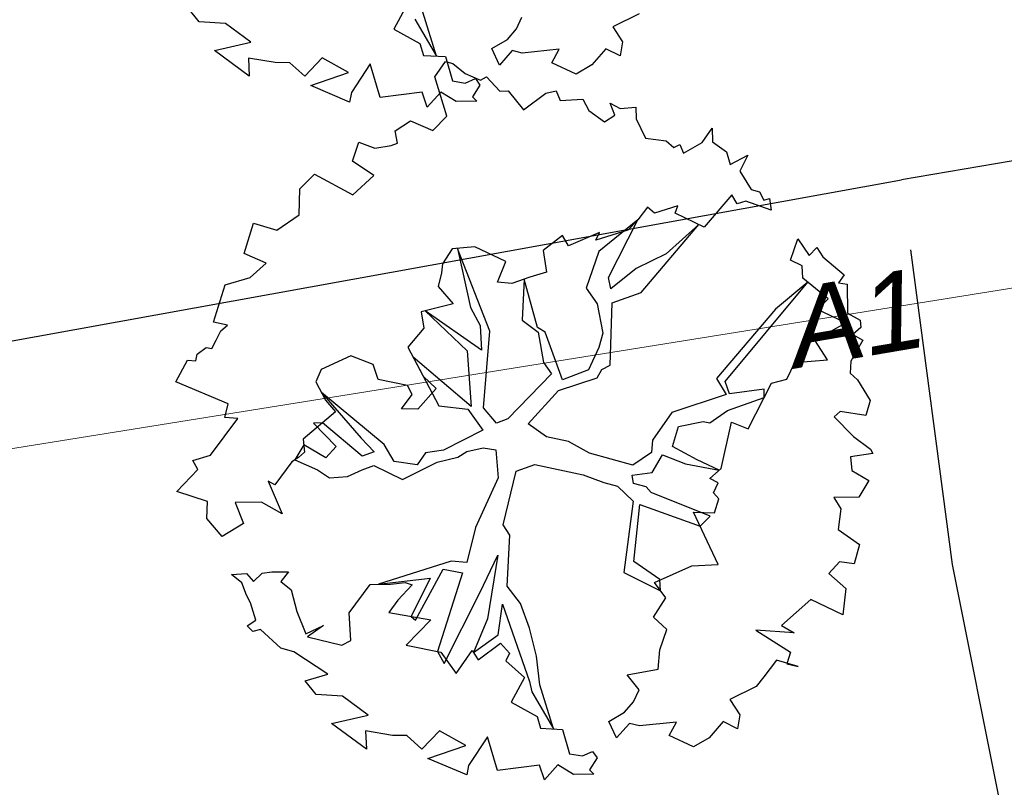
# Model space of a CAD drawing. Header units: metres. Extents: x 2643011 to 2643179, y 1217594 to 1217713.
# Tile 18 of 60: x 2643061.3 to 2643066.76, y 1217648.88 to 1217653.14. Entities that reach past the tile are written whole.
import ezdxf

# ---------------------------------------------------------------- set-up
doc = ezdxf.new("R2010")
doc.units = ezdxf.units.M
doc.linetypes.add('AUSGEZOGEN', pattern=[0])
for name, color, linetype in [('XR$1$_65388', 7, 'Continuous'), ('XR$1$_65389', 7, 'Continuous'), ('XR$1$_65397', 7, 'Continuous'), ('XR$1$_65398', 7, 'Continuous')]:
    doc.layers.add(name, color=color, linetype=linetype)
doc.styles.add('ARIAL', font='arial.ttf')

msp = doc.modelspace()

# ---------------------------------------------------------------- linework, layer by layer
at = {"layer": 'XR$1$_65388', "color": 6, "linetype": 'AUSGEZOGEN', "lineweight": 20, "transparency": 33554687}
msp.add_line((2643067.1924, 1217651.7098), (2643055.6932, 1217649.8642), dxfattribs=at)
at = {"layer": 'XR$1$_65397', "color": 12, "linetype": 'AUSGEZOGEN', "lineweight": 25, "transparency": 33554687}
for p, q in [((2643073.4627, 1217653.4855), (2643066.1883, 1217652.2477)), ((2643055.6103, 1217650.3352), (2643066.1883, 1217652.2477)), ((2643066.4723, 1217650.1145), (2643066.24, 1217651.8591)), ((2643068.0786, 1217642.0718), (2643066.4723, 1217650.1145))]:
    msp.add_line(p, q, dxfattribs=at)
at = {"layer": 'XR$1$_65398', "color": 250, "linetype": 'AUSGEZOGEN', "lineweight": -3, "transparency": 33554687}
for p, q in [((2643062.291, 1217653.1258), (2643062.2295, 1217653.2015)), ((2643063.4456, 1217653.2204), (2643063.3722, 1217653.0844)), ((2643063.6077, 1217652.935), (2643063.5321, 1217653.1795)), ((2643064.7323, 1217653.17), (2643064.5866, 1217653.0978)), ((2643062.4367, 1217653.1161), (2643062.291, 1217653.1258)), ((2643062.5782, 1217653.0116), (2643062.4367, 1217653.1161)), ((2643063.4877, 1217653.1406), (2643063.6077, 1217652.935)), ((2643064.0522, 1217653.0862), (2643064.0826, 1217653.1517)), ((2643063.3722, 1217653.0844), (2643063.5163, 1217653.0044)), ((2643064.0016, 1217653.0271), (2643064.0522, 1217653.0862)), ((2643064.5866, 1217653.0978), (2643064.6416, 1217653.014)), ((2643062.3758, 1217652.9651), (2643062.5782, 1217653.0116)), ((2643063.9153, 1217652.977), (2643064.0016, 1217653.0271)), ((2643064.6416, 1217653.014), (2643064.6286, 1217652.9361)), ((2643062.5695, 1217652.8232), (2643062.3758, 1217652.9651)), ((2643063.5163, 1217653.0044), (2643063.5354, 1217652.9388)), ((2643063.9576, 1217652.885), (2643063.9153, 1217652.977)), ((2643064.0292, 1217652.966), (2643063.9576, 1217652.885)), ((2643064.0844, 1217652.9519), (2643064.0292, 1217652.966)), ((2643064.2893, 1217652.9734), (2643064.0844, 1217652.9519)), ((2643064.2488, 1217652.898), (2643064.2893, 1217652.9734)), ((2643064.5489, 1217652.976), (2643064.4714, 1217652.8857)), ((2643064.6286, 1217652.9361), (2643064.5489, 1217652.976)), ((2643062.7133, 1217652.8991), (2643062.5642, 1217652.924)), ((2643062.5642, 1217652.924), (2643062.5695, 1217652.8232)), ((2643062.7939, 1217652.8984), (2643062.7133, 1217652.8991)), ((2643062.8768, 1217652.8232), (2643062.7939, 1217652.8984)), ((2643062.9748, 1217652.9243), (2643062.8768, 1217652.8232)), ((2643063.1208, 1217652.8437), (2643062.9748, 1217652.9243)), ((2643063.5354, 1217652.9388), (2643063.6578, 1217652.9323)), ((2643063.5988, 1217652.8195), (2643063.6575, 1217652.9045)), ((2643063.6575, 1217652.9045), (2643063.6998, 1217652.8944)), ((2643063.6578, 1217652.9323), (2643063.6967, 1217652.7969)), ((2643064.3839, 1217652.8349), (2643064.2488, 1217652.898)), ((2643062.9103, 1217652.7713), (2643063.1208, 1217652.8437)), ((2643063.2407, 1217652.8915), (2643063.136, 1217652.7328)), ((2643063.2961, 1217652.7045), (2643063.2407, 1217652.8915)), ((2643063.6998, 1217652.8944), (2643063.7676, 1217652.839)), ((2643064.4714, 1217652.8857), (2643064.3839, 1217652.8349)), ((2643063.6658, 1217652.6016), (2643063.5988, 1217652.8195)), ((2643063.6967, 1217652.7969), (2643063.7679, 1217652.785)), ((2643063.7676, 1217652.839), (2643063.8521, 1217652.8017)), ((2643063.7679, 1217652.785), (2643063.8242, 1217652.81)), ((2643063.8242, 1217652.81), (2643063.8494, 1217652.7739)), ((2643063.8521, 1217652.8017), (2643063.886, 1217652.8196)), ((2643063.886, 1217652.8196), (2643063.9604, 1217652.7399)), ((2643063.1255, 1217652.6794), (2643062.9103, 1217652.7713)), ((2643063.136, 1217652.7328), (2643063.1255, 1217652.6794)), ((2643063.5288, 1217652.7346), (2643063.2961, 1217652.7045)), ((2643063.5569, 1217652.6521), (2643063.5288, 1217652.7346)), ((2643063.6321, 1217652.735), (2643063.5569, 1217652.6521)), ((2643063.7181, 1217652.6831), (2643063.6321, 1217652.735)), ((2643063.8494, 1217652.7739), (2643063.808, 1217652.7088)), ((2643063.9604, 1217652.7399), (2643064.0068, 1217652.7427)), ((2643064.0068, 1217652.7427), (2643064.091, 1217652.6358)), ((2643064.2148, 1217652.7289), (2643064.2726, 1217652.7424)), ((2643064.2726, 1217652.7424), (2643064.2945, 1217652.6891)), ((2643063.8318, 1217652.6843), (2643063.7181, 1217652.6831)), ((2643063.808, 1217652.7088), (2643063.8318, 1217652.6843)), ((2643064.091, 1217652.6358), (2643064.2148, 1217652.7289)), ((2643064.2945, 1217652.6891), (2643064.4202, 1217652.6967)), ((2643064.4202, 1217652.6967), (2643064.454, 1217652.6326)), ((2643064.454, 1217652.6326), (2643064.5409, 1217652.5704)), ((2643064.5975, 1217652.6064), (2643064.5728, 1217652.6737)), ((2643064.5728, 1217652.6737), (2643064.6273, 1217652.6437)), ((2643064.6273, 1217652.6437), (2643064.7145, 1217652.6511)), ((2643064.7145, 1217652.6511), (2643064.7159, 1217652.587)), ((2643063.3786, 1217652.5196), (2643063.4635, 1217652.5752)), ((2643063.4635, 1217652.5752), (2643063.5887, 1217652.5223)), ((2643063.5887, 1217652.5223), (2643063.6658, 1217652.6016)), ((2643064.5409, 1217652.5704), (2643064.5975, 1217652.6064)), ((2643064.7159, 1217652.587), (2643064.7677, 1217652.4799)), ((2643063.3929, 1217652.4515), (2643063.3786, 1217652.5196)), ((2643065.0828, 1217652.4562), (2643065.1386, 1217652.535)), ((2643065.1386, 1217652.535), (2643065.1396, 1217652.4599)), ((2643064.7677, 1217652.4799), (2643064.8835, 1217652.4653)), ((2643064.8835, 1217652.4653), (2643064.9252, 1217652.4271)), ((2643065.1396, 1217652.4599), (2643065.2184, 1217652.4041)), ((2643063.1427, 1217652.352), (2643063.1783, 1217652.4572)), ((2643063.1783, 1217652.4572), (2643063.267, 1217652.4237)), ((2643063.267, 1217652.4237), (2643063.3565, 1217652.4385)), ((2643063.3565, 1217652.4385), (2643063.3929, 1217652.4515)), ((2643064.9252, 1217652.4271), (2643064.9591, 1217652.445)), ((2643064.9591, 1217652.445), (2643064.9784, 1217652.3965)), ((2643064.9784, 1217652.3965), (2643065.0828, 1217652.4562)), ((2643063.2599, 1217652.2732), (2643063.1427, 1217652.352)), ((2643065.2184, 1217652.4041), (2643065.2389, 1217652.3331)), ((2643065.2389, 1217652.3331), (2643065.3367, 1217652.3847)), ((2643065.3367, 1217652.3847), (2643065.291, 1217652.2957)), ((2643065.291, 1217652.2957), (2643065.3549, 1217652.1951)), ((2643062.8503, 1217652.1978), (2643062.9322, 1217652.2796)), ((2643062.9322, 1217652.2796), (2643063.1443, 1217652.1644)), ((2643063.1443, 1217652.1644), (2643063.2599, 1217652.2732)), ((2643062.8454, 1217652.0547), (2643062.8503, 1217652.1978)), ((2643065.3549, 1217652.1951), (2643065.401, 1217652.1808)), ((2643065.2474, 1217652.1646), (2643065.093, 1217651.9859)), ((2643065.2778, 1217652.1158), (2643065.2474, 1217652.1646)), ((2643065.401, 1217652.1808), (2643065.4252, 1217652.1349)), ((2643065.4252, 1217652.1349), (2643065.4568, 1217652.1453)), ((2643065.4568, 1217652.1453), (2643065.4649, 1217652.0801)), ((2643064.7796, 1217652.0971), (2643064.7261, 1217652.0257)), ((2643064.8188, 1217652.0637), (2643064.7796, 1217652.0971)), ((2643064.9487, 1217652.1044), (2643064.8188, 1217652.0637)), ((2643064.9331, 1217652.0637), (2643064.9487, 1217652.1044)), ((2643065.3245, 1217652.1296), (2643065.2778, 1217652.1158)), ((2643065.4649, 1217652.0801), (2643065.3245, 1217652.1296)), ((2643062.7227, 1217651.9684), (2643062.8454, 1217652.0547)), ((2643064.7261, 1217652.0257), (2643064.5093, 1217651.8511)), ((2643064.5638, 1217651.7069), (2643064.7261, 1217652.0257)), ((2643064.7261, 1217652.0257), (2643064.67, 1217651.9682)), ((2643065.093, 1217651.9859), (2643064.9331, 1217652.0637)), ((2643062.5415, 1217651.8404), (2643062.5935, 1217652.0083)), ((2643062.5935, 1217652.0083), (2643062.7227, 1217651.9684)), ((2643064.67, 1217651.9682), (2643064.4933, 1217651.9137)), ((2643064.7434, 1217651.624), (2643065.0639, 1217652.0001)), ((2643065.0639, 1217652.0001), (2643064.8836, 1217651.8384)), ((2643064.307, 1217651.939), (2643064.1995, 1217651.8561)), ((2643064.3419, 1217651.8817), (2643064.307, 1217651.939)), ((2643064.5138, 1217651.9569), (2643064.3419, 1217651.8817)), ((2643064.4933, 1217651.9137), (2643064.5138, 1217651.9569)), ((2643065.573, 1217651.802), (2643065.6138, 1217651.9208)), ((2643065.6138, 1217651.9208), (2643065.6775, 1217651.8293)), ((2643063.6958, 1217651.8653), (2643063.642, 1217651.7829)), ((2643063.8208, 1217651.8772), (2643063.6958, 1217651.8653)), ((2643063.9042, 1217651.4085), (2643063.7251, 1217651.8681)), ((2643063.7251, 1217651.8681), (2643063.7975, 1217651.5406)), ((2643063.9936, 1217651.7954), (2643063.8208, 1217651.8772)), ((2643065.6775, 1217651.8293), (2643065.7193, 1217651.873)), ((2643065.7193, 1217651.873), (2643065.7528, 1217651.8212)), ((2643062.6631, 1217651.7856), (2643062.5415, 1217651.8404)), ((2643064.1995, 1217651.8561), (2643064.2191, 1217651.7367)), ((2643064.5093, 1217651.8511), (2643064.4392, 1217651.6474)), ((2643064.8836, 1217651.8384), (2643064.7173, 1217651.7554)), ((2643065.7528, 1217651.8212), (2643065.8704, 1217651.721)), ((2643062.5749, 1217651.7067), (2643062.6631, 1217651.7856)), ((2643063.642, 1217651.7829), (2643063.6363, 1217651.7321)), ((2643063.9466, 1217651.6795), (2643063.9936, 1217651.7954)), ((2643064.7173, 1217651.7554), (2643064.5755, 1217651.6436)), ((2643065.6384, 1217651.7716), (2643065.573, 1217651.802)), ((2643065.6423, 1217651.7027), (2643065.6384, 1217651.7716)), ((2643062.4347, 1217651.6652), (2643062.5749, 1217651.7067)), ((2643063.6363, 1217651.7321), (2643063.6172, 1217651.6571)), ((2643064.1256, 1217651.709), (2643064.0262, 1217651.6721)), ((2643064.095, 1217651.6976), (2643064.0831, 1217651.4704)), ((2643064.1696, 1217651.4295), (2643064.095, 1217651.6976)), ((2643064.2191, 1217651.7367), (2643064.1256, 1217651.709)), ((2643064.5755, 1217651.6436), (2643064.5638, 1217651.7069)), ((2643065.7829, 1217651.5884), (2643065.6423, 1217651.7027)), ((2643065.8704, 1217651.721), (2643065.8396, 1217651.677)), ((2643062.3707, 1217651.4585), (2643062.4347, 1217651.6652)), ((2643063.6172, 1217651.6571), (2643063.7005, 1217651.5605)), ((2643064.0262, 1217651.6721), (2643063.9466, 1217651.6795)), ((2643064.4392, 1217651.6474), (2643064.5003, 1217651.5607)), ((2643065.2099, 1217651.1288), (2643065.6696, 1217651.6805)), ((2643065.6696, 1217651.6805), (2643065.489, 1217651.5307)), ((2643065.8396, 1217651.677), (2643065.8868, 1217651.6695)), ((2643065.8868, 1217651.6695), (2643065.8897, 1217651.5088)), ((2643064.5839, 1217651.5662), (2643064.7434, 1217651.624)), ((2643065.723, 1217651.5291), (2643065.7829, 1217651.5884)), ((2643063.7005, 1217651.5605), (2643063.5237, 1217651.5152)), ((2643063.7975, 1217651.5406), (2643063.851, 1217651.4391)), ((2643064.5003, 1217651.5607), (2643064.532, 1217651.3982)), ((2643064.5718, 1217651.2201), (2643064.5839, 1217651.5662)), ((2643065.489, 1217651.5307), (2643065.1618, 1217651.1467)), ((2643063.5237, 1217651.5152), (2643063.5385, 1217651.4257)), ((2643063.8582, 1217651.3024), (2643063.5447, 1217651.5206)), ((2643063.5447, 1217651.5206), (2643063.7783, 1217651.2989)), ((2643065.8675, 1217651.4601), (2643065.723, 1217651.5291)), ((2643065.8897, 1217651.5088), (2643065.9596, 1217651.47)), ((2643062.4493, 1217651.4413), (2643062.3707, 1217651.4585)), ((2643062.4115, 1217651.4105), (2643062.4493, 1217651.4413)), ((2643063.5385, 1217651.4257), (2643063.4491, 1217651.3199)), ((2643063.851, 1217651.4391), (2643063.8582, 1217651.3024)), ((2643064.0831, 1217651.4704), (2643064.1726, 1217651.4033)), ((2643064.2117, 1217651.4023), (2643064.1696, 1217651.4295)), ((2643065.709, 1217651.3595), (2643065.8756, 1217651.4535)), ((2643065.8756, 1217651.4535), (2643065.8675, 1217651.4601)), ((2643065.9641, 1217651.4292), (2643065.9197, 1217651.3903)), ((2643065.9596, 1217651.47), (2643065.9641, 1217651.4292)), ((2643062.3851, 1217651.358), (2643062.4115, 1217651.4105)), ((2643063.8688, 1217650.9837), (2643063.9042, 1217651.4085)), ((2643064.1726, 1217651.4033), (2643064.2025, 1217651.2353)), ((2643064.3072, 1217651.1392), (2643064.2117, 1217651.4023)), ((2643064.532, 1217651.3982), (2643064.5099, 1217651.3171)), ((2643065.9197, 1217651.3903), (2643065.9748, 1217651.3591)), ((2643062.2805, 1217651.2812), (2643062.3304, 1217651.3183)), ((2643062.3304, 1217651.3183), (2643062.361, 1217651.3129)), ((2643062.361, 1217651.3129), (2643062.3851, 1217651.358)), ((2643063.4491, 1217651.3199), (2643063.5338, 1217651.1592)), ((2643064.5099, 1217651.3171), (2643064.4514, 1217651.1937)), ((2643065.778, 1217651.2492), (2643065.709, 1217651.3595)), ((2643065.9748, 1217651.3591), (2643065.9071, 1217651.2416)), ((2643062.2721, 1217651.2444), (2643062.2805, 1217651.2812)), ((2643063.133, 1217651.2721), (2643062.9679, 1217651.1958)), ((2643063.2563, 1217651.2228), (2643063.133, 1217651.2721)), ((2643063.8002, 1217650.9908), (2643063.4784, 1217651.2643)), ((2643063.4784, 1217651.2643), (2643063.6211, 1217650.9936)), ((2643063.7783, 1217651.2989), (2643063.8002, 1217650.9908)), ((2643062.161, 1217651.1271), (2643062.2268, 1217651.2483)), ((2643062.2268, 1217651.2483), (2643062.2721, 1217651.2444)), ((2643063.2843, 1217651.1403), (2643063.2563, 1217651.2228)), ((2643064.2025, 1217651.2353), (2643064.2466, 1217651.1721)), ((2643064.5259, 1217651.1959), (2643064.5718, 1217651.2201)), ((2643065.5536, 1217651.1417), (2643065.5968, 1217651.2355)), ((2643065.5968, 1217651.2355), (2643065.778, 1217651.2492)), ((2643065.9071, 1217651.2416), (2643065.9036, 1217651.1749)), ((2643062.9679, 1217651.1958), (2643062.9394, 1217651.1268)), ((2643063.5338, 1217651.1592), (2643063.6074, 1217651.0899)), ((2643064.2466, 1217651.1721), (2643064.0052, 1217650.9213)), ((2643064.2847, 1217651.0795), (2643064.5006, 1217651.1501)), ((2643064.4514, 1217651.1937), (2643064.3072, 1217651.1392)), ((2643064.5006, 1217651.1501), (2643064.5259, 1217651.1959)), ((2643065.9036, 1217651.1749), (2643065.9447, 1217651.1379)), ((2643062.4526, 1217651.0045), (2643062.161, 1217651.1271)), ((2643062.9394, 1217651.1268), (2643062.9929, 1217651.0253)), ((2643063.447, 1217651.1072), (2643063.2843, 1217651.1403)), ((2643063.4737, 1217651.0565), (2643063.447, 1217651.1072)), ((2643065.1618, 1217651.1467), (2643065.2157, 1217651.0562)), ((2643065.2346, 1217651.0615), (2643065.2099, 1217651.1288)), ((2643065.3378, 1217650.8657), (2643065.4679, 1217651.1197)), ((2643065.4679, 1217651.1197), (2643065.5536, 1217651.1417)), ((2643065.9447, 1217651.1379), (2643066.0156, 1217651.024)), ((2643063.3172, 1217650.7793), (2643062.9706, 1217651.0676)), ((2643062.9706, 1217651.0676), (2643063.1899, 1217650.8157)), ((2643063.4137, 1217650.9769), (2643063.4737, 1217651.0565)), ((2643063.6074, 1217651.0899), (2643063.5054, 1217650.9759)), ((2643064.117, 1217650.8938), (2643064.2847, 1217651.0795)), ((2643065.2157, 1217651.0562), (2643064.9154, 1217650.958)), ((2643065.2237, 1217650.9678), (2643065.4275, 1217651.0407)), ((2643065.4271, 1217651.0858), (2643065.2346, 1217651.0615)), ((2643065.4275, 1217651.0407), (2643065.4271, 1217651.0858)), ((2643062.4335, 1217650.9295), (2643062.4526, 1217651.0045)), ((2643062.9929, 1217651.0253), (2643063.0481, 1217650.9617)), ((2643063.6211, 1217650.9936), (2643063.7816, 1217650.9763)), ((2643066.0156, 1217651.024), (2643065.9906, 1217650.9397)), ((2643062.5057, 1217650.9243), (2643062.4335, 1217650.9295)), ((2643063.0481, 1217650.9617), (2643062.8693, 1217650.8088)), ((2643063.5054, 1217650.9759), (2643063.4137, 1217650.9769)), ((2643063.7816, 1217650.9763), (2643063.8654, 1217650.8584)), ((2643063.9415, 1217650.8985), (2643063.8688, 1217650.9837)), ((2643064.9154, 1217650.958), (2643064.8081, 1217650.8042)), ((2643065.125, 1217650.9002), (2643065.2237, 1217650.9678)), ((2643065.8489, 1217650.9623), (2643065.8147, 1217650.9335)), ((2643065.8147, 1217650.9335), (2643065.9222, 1217650.8234)), ((2643065.9906, 1217650.9397), (2643065.8489, 1217650.9623)), ((2643062.3537, 1217650.7206), (2643062.5057, 1217650.9243)), ((2643062.9764, 1217650.9004), (2643062.926, 1217650.8974)), ((2643062.926, 1217650.8974), (2643063.0522, 1217650.7693)), ((2643063.1951, 1217650.715), (2643062.9764, 1217650.9004)), ((2643064.0052, 1217650.9213), (2643063.9415, 1217650.8985)), ((2643064.2193, 1217650.8226), (2643064.117, 1217650.8938)), ((2643064.9176, 1217650.7693), (2643064.9519, 1217650.88)), ((2643064.9519, 1217650.88), (2643065.0888, 1217650.9074)), ((2643065.0888, 1217650.9074), (2643065.125, 1217650.9002)), ((2643065.1879, 1217650.6462), (2643065.2465, 1217650.9041)), ((2643065.2465, 1217650.9041), (2643065.3378, 1217650.8657)), ((2643063.8654, 1217650.8584), (2643063.6472, 1217650.748)), ((2643064.3415, 1217650.796), (2643064.2193, 1217650.8226)), ((2643065.9222, 1217650.8234), (2643066.0172, 1217650.7545)), ((2643062.8717, 1217650.7787), (2643062.8225, 1217650.6943)), ((2643062.8693, 1217650.8088), (2643062.8751, 1217650.7362)), ((2643062.9943, 1217650.7064), (2643062.8717, 1217650.7787)), ((2643063.0522, 1217650.7693), (2643062.9943, 1217650.7064)), ((2643063.1899, 1217650.8157), (2643063.2624, 1217650.7397)), ((2643063.373, 1217650.6852), (2643063.3172, 1217650.7793)), ((2643064.4571, 1217650.7319), (2643064.3415, 1217650.796)), ((2643064.8081, 1217650.8042), (2643064.8017, 1217650.7344)), ((2643065.0543, 1217650.6946), (2643064.9176, 1217650.7693)), ((2643062.2565, 1217650.6911), (2643062.3537, 1217650.7206)), ((2643062.8751, 1217650.7362), (2643062.8421, 1217650.708)), ((2643063.2624, 1217650.7397), (2643063.1951, 1217650.715)), ((2643063.5467, 1217650.7336), (2643063.5017, 1217650.6666)), ((2643063.6472, 1217650.748), (2643063.5467, 1217650.7336)), ((2643063.7274, 1217650.71), (2643063.7763, 1217650.7404)), ((2643063.7763, 1217650.7404), (2643063.8669, 1217650.7619)), ((2643063.8669, 1217650.7619), (2643063.938, 1217650.75)), ((2643063.938, 1217650.75), (2643063.9505, 1217650.5944)), ((2643064.6981, 1217650.6643), (2643064.4571, 1217650.7319)), ((2643064.8017, 1217650.7344), (2643064.6981, 1217650.6643)), ((2643064.8059, 1217650.6239), (2643064.8618, 1217650.7229)), ((2643064.8618, 1217650.7229), (2643064.9906, 1217650.6719)), ((2643066.0306, 1217650.7292), (2643065.9057, 1217650.7112)), ((2643065.9057, 1217650.7112), (2643065.9134, 1217650.635)), ((2643066.0172, 1217650.7545), (2643066.0306, 1217650.7292)), ((2643062.2833, 1217650.6403), (2643062.2565, 1217650.6911)), ((2643062.806, 1217650.6828), (2643062.7104, 1217650.5567)), ((2643062.8421, 1217650.708), (2643062.806, 1217650.6828)), ((2643062.8225, 1217650.6943), (2643062.9481, 1217650.6388)), ((2643063.1962, 1217650.6399), (2643063.2598, 1217650.6626)), ((2643063.2598, 1217650.6626), (2643063.4198, 1217650.5848)), ((2643063.5017, 1217650.6666), (2643063.373, 1217650.6852)), ((2643063.4198, 1217650.5848), (2643063.6126, 1217650.6818)), ((2643063.6126, 1217650.6818), (2643063.7274, 1217650.71)), ((2643064.0499, 1217650.6314), (2643064.1536, 1217650.6691)), ((2643064.1536, 1217650.6691), (2643064.4231, 1217650.612)), ((2643064.9906, 1217650.6719), (2643065.1772, 1217650.6369)), ((2643065.1772, 1217650.6369), (2643065.0543, 1217650.6946)), ((2643062.168, 1217650.5193), (2643062.2833, 1217650.6403)), ((2643062.9481, 1217650.6388), (2643063.0151, 1217650.5938)), ((2643063.0151, 1217650.5938), (2643063.1139, 1217650.6026)), ((2643063.1139, 1217650.6026), (2643063.1962, 1217650.6399)), ((2643063.9793, 1217650.3348), (2643064.0499, 1217650.6314)), ((2643064.4231, 1217650.612), (2643064.537, 1217650.5686)), ((2643064.695, 1217650.6087), (2643064.8059, 1217650.6239)), ((2643064.7021, 1217650.563), (2643064.695, 1217650.6087)), ((2643065.1256, 1217650.5917), (2643065.1879, 1217650.6462)), ((2643065.9134, 1217650.635), (2643066.0069, 1217650.5808)), ((2643062.7104, 1217650.5567), (2643062.6739, 1217650.576)), ((2643062.6739, 1217650.576), (2643062.7523, 1217650.395)), ((2643063.9505, 1217650.5944), (2643063.8257, 1217650.3186)), ((2643064.537, 1217650.5686), (2643064.6126, 1217650.5482)), ((2643064.6126, 1217650.5482), (2643064.7, 1217650.4646)), ((2643064.7716, 1217650.5456), (2643064.7021, 1217650.563)), ((2643065.1707, 1217650.5676), (2643065.1256, 1217650.5917)), ((2643065.1462, 1217650.5115), (2643065.1707, 1217650.5676)), ((2643066.0069, 1217650.5808), (2643065.9527, 1217650.4874)), ((2643062.3378, 1217650.4637), (2643062.168, 1217650.5193)), ((2643064.7998, 1217650.5126), (2643064.7716, 1217650.5456)), ((2643065.1276, 1217650.3828), (2643064.7998, 1217650.5126)), ((2643065.1751, 1217650.4773), (2643065.1462, 1217650.5115)), ((2643062.3338, 1217650.3689), (2643062.3378, 1217650.4637)), ((2643062.6379, 1217650.4598), (2643062.4919, 1217650.4585)), ((2643062.4919, 1217650.4585), (2643062.5378, 1217650.3421)), ((2643062.7523, 1217650.395), (2643062.6379, 1217650.4598)), ((2643064.7, 1217650.4646), (2643064.6486, 1217650.07)), ((2643064.7029, 1217650.131), (2643064.737, 1217650.4471)), ((2643064.737, 1217650.4471), (2643065.0713, 1217650.3266)), ((2643065.1511, 1217650.3998), (2643065.1751, 1217650.4773)), ((2643065.9527, 1217650.4874), (2643065.8134, 1217650.485)), ((2643065.8134, 1217650.485), (2643065.852, 1217650.4235)), ((2643065.1719, 1217650.1143), (2643065.0349, 1217650.4034)), ((2643065.0349, 1217650.4034), (2643065.1511, 1217650.3998)), ((2643065.852, 1217650.4235), (2643065.8374, 1217650.3077)), ((2643062.419, 1217650.2687), (2643062.3338, 1217650.3689)), ((2643062.5378, 1217650.3421), (2643062.419, 1217650.2687)), ((2643064.0148, 1217650.2763), (2643063.9793, 1217650.3348)), ((2643065.0713, 1217650.3266), (2643065.1276, 1217650.3828)), ((2643063.8257, 1217650.3186), (2643063.7767, 1217650.1245)), ((2643064.0014, 1217649.9943), (2643064.0148, 1217650.2763)), ((2643065.8374, 1217650.3077), (2643065.9565, 1217650.2253)), ((2643065.9565, 1217650.2253), (2643065.9271, 1217650.1171)), ((2643063.8482, 1217649.9568), (2643063.9494, 1217650.1661)), ((2643063.9494, 1217650.1661), (2643063.8923, 1217649.8117)), ((2643063.6904, 1217650.133), (2643063.2867, 1217650.004)), ((2643063.7767, 1217650.1245), (2643063.6904, 1217650.133)), ((2643064.8487, 1217650.0303), (2643064.7029, 1217650.131)), ((2643065.0248, 1217650.1062), (2643065.1719, 1217650.1143)), ((2643065.8456, 1217650.1282), (2643065.7864, 1217650.0646)), ((2643065.9271, 1217650.1171), (2643065.8456, 1217650.1282)), ((2643062.4712, 1217650.0584), (2643062.5548, 1217650.0639)), ((2643062.5278, 1217650.0126), (2643062.4712, 1217650.0584)), ((2643062.5548, 1217650.0639), (2643062.5936, 1217650.0195)), ((2643062.5936, 1217650.0195), (2643062.6403, 1217650.0657)), ((2643062.6403, 1217650.0657), (2643062.6951, 1217650.073)), ((2643062.6951, 1217650.073), (2643062.7874, 1217650.0738)), ((2643062.7874, 1217650.0738), (2643062.7452, 1217650.0191)), ((2643063.491, 1217649.8055), (2643063.645, 1217650.0874)), ((2643063.7523, 1217650.0683), (2643063.6131, 1217649.631)), ((2643063.645, 1217650.0874), (2643063.7523, 1217650.0683)), ((2643064.6486, 1217650.07), (2643064.8518, 1217649.9684)), ((2643064.8185, 1217650.0144), (2643065.0248, 1217650.1062)), ((2643065.7864, 1217650.0646), (2643065.8805, 1217649.9799)), ((2643062.5531, 1217649.9441), (2643062.5278, 1217650.0126)), ((2643062.7452, 1217650.0191), (2643062.8018, 1217649.9733)), ((2643063.1241, 1217649.8452), (2643063.2398, 1217650.0035)), ((2643063.2398, 1217650.0035), (2643063.3535, 1217650.0047)), ((2643063.2867, 1217650.004), (2643063.5733, 1217650.0388)), ((2643063.3535, 1217650.0047), (2643063.4351, 1217650.0138)), ((2643063.4739, 1217650.0018), (2643063.3939, 1217649.9164)), ((2643063.4351, 1217650.0138), (2643063.4739, 1217650.0018)), ((2643063.5733, 1217650.0388), (2643063.4672, 1217649.8259)), ((2643064.8808, 1217649.9284), (2643064.8185, 1217650.0144)), ((2643064.8518, 1217649.9684), (2643064.8487, 1217650.0303)), ((2643062.8018, 1217649.9733), (2643062.8325, 1217649.8536)), ((2643063.6501, 1217649.5651), (2643063.8482, 1217649.9568)), ((2643064.0743, 1217649.8969), (2643064.0014, 1217649.9943)), ((2643065.8805, 1217649.9799), (2643065.8641, 1217649.8353)), ((2643062.5754, 1217649.9018), (2643062.5531, 1217649.9441)), ((2643062.605, 1217649.8047), (2643062.5754, 1217649.9018)), ((2643063.3939, 1217649.9164), (2643063.344, 1217649.8469)), ((2643063.9498, 1217649.7231), (2643063.9742, 1217649.8935)), ((2643063.9742, 1217649.8935), (2643064.1246, 1217649.4648)), ((2643064.1243, 1217649.7611), (2643064.0743, 1217649.8969)), ((2643064.8122, 1217649.8212), (2643064.8808, 1217649.9284)), ((2643065.6851, 1217649.9201), (2643065.5239, 1217649.7748)), ((2643065.8641, 1217649.8353), (2643065.6851, 1217649.9201)), ((2643062.8325, 1217649.8536), (2643062.8828, 1217649.7288)), ((2643063.1335, 1217649.6927), (2643063.1241, 1217649.8452)), ((2643063.344, 1217649.8469), (2643063.5765, 1217649.8073)), ((2643062.5568, 1217649.7731), (2643062.605, 1217649.8047)), ((2643063.5765, 1217649.8073), (2643063.4396, 1217649.6657)), ((2643063.4672, 1217649.8259), (2643063.491, 1217649.8055)), ((2643063.8923, 1217649.8117), (2643063.8143, 1217649.6248)), ((2643064.887, 1217649.7525), (2643064.8122, 1217649.8212)), ((2643062.5886, 1217649.742), (2643062.5568, 1217649.7731)), ((2643062.6318, 1217649.7539), (2643062.5886, 1217649.742)), ((2643062.7452, 1217649.6501), (2643062.6318, 1217649.7539)), ((2643062.8828, 1217649.7288), (2643062.982, 1217649.7749)), ((2643062.982, 1217649.7749), (2643062.8917, 1217649.7119)), ((2643064.1638, 1217649.6043), (2643064.1243, 1217649.7611)), ((2643064.8473, 1217649.6405), (2643064.887, 1217649.7525)), ((2643065.5925, 1217649.7354), (2643065.3802, 1217649.7485)), ((2643065.3802, 1217649.7485), (2643065.5735, 1217649.628)), ((2643065.5239, 1217649.7748), (2643065.5925, 1217649.7354)), ((2643062.8917, 1217649.7119), (2643063.0828, 1217649.6659)), ((2643063.0828, 1217649.6659), (2643063.1335, 1217649.6927)), ((2643063.8143, 1217649.6248), (2643063.9498, 1217649.7231)), ((2643063.8391, 1217649.5845), (2643063.9636, 1217649.6764)), ((2643063.9636, 1217649.6764), (2643064.0137, 1217649.6225)), ((2643062.8165, 1217649.629), (2643062.7452, 1217649.6501)), ((2643063.005, 1217649.506), (2643062.8165, 1217649.629)), ((2643063.4396, 1217649.6657), (2643063.6329, 1217649.6271)), ((2643063.6131, 1217649.631), (2643063.6501, 1217649.5651)), ((2643063.6329, 1217649.6271), (2643063.7167, 1217649.5091)), ((2643063.7167, 1217649.5091), (2643063.8068, 1217649.6369)), ((2643063.8068, 1217649.6369), (2643063.8391, 1217649.5845)), ((2643064.0137, 1217649.6225), (2643063.9932, 1217649.5792)), ((2643064.8392, 1217649.5327), (2643064.8473, 1217649.6405)), ((2643065.5735, 1217649.628), (2643065.5535, 1217649.5634)), ((2643063.9932, 1217649.5792), (2643064.096, 1217649.4868)), ((2643064.1824, 1217649.4458), (2643064.1638, 1217649.6043)), ((2643065.4956, 1217649.5824), (2643065.4249, 1217649.491)), ((2643065.6155, 1217649.5483), (2643065.4956, 1217649.5824)), ((2643065.5535, 1217649.5634), (2643065.6155, 1217649.5483)), ((2643064.667, 1217649.5021), (2643064.8392, 1217649.5327)), ((2643062.8799, 1217649.4678), (2643063.005, 1217649.506)), ((2643062.9414, 1217649.3922), (2643062.8799, 1217649.4678)), ((2643064.096, 1217649.4868), (2643064.0226, 1217649.3507)), ((2643064.1246, 1217649.4648), (2643064.1381, 1217649.407)), ((2643064.733, 1217649.418), (2643064.667, 1217649.5021)), ((2643065.4249, 1217649.491), (2643065.3827, 1217649.4363)), ((2643064.1381, 1217649.407), (2643064.2581, 1217649.2013)), ((2643064.2581, 1217649.2013), (2643064.1824, 1217649.4458)), ((2643064.7026, 1217649.3526), (2643064.733, 1217649.418)), ((2643065.3827, 1217649.4363), (2643065.237, 1217649.3641)), ((2643063.087, 1217649.3825), (2643062.9414, 1217649.3922)), ((2643063.2286, 1217649.278), (2643063.087, 1217649.3825)), ((2643064.0226, 1217649.3507), (2643064.1667, 1217649.2708)), ((2643064.6519, 1217649.2935), (2643064.7026, 1217649.3526)), ((2643065.237, 1217649.3641), (2643065.292, 1217649.2804)), ((2643064.5657, 1217649.2433), (2643064.6519, 1217649.2935)), ((2643063.0262, 1217649.2315), (2643063.2286, 1217649.278)), ((2643064.1667, 1217649.2708), (2643064.1858, 1217649.2052)), ((2643064.608, 1217649.1514), (2643064.5657, 1217649.2433)), ((2643064.9397, 1217649.2398), (2643064.7348, 1217649.2183)), ((2643064.8991, 1217649.1644), (2643064.9397, 1217649.2398)), ((2643065.1993, 1217649.2423), (2643065.1218, 1217649.1521)), ((2643065.279, 1217649.2025), (2643065.1993, 1217649.2423)), ((2643065.292, 1217649.2804), (2643065.279, 1217649.2025)), ((2643063.2199, 1217649.0896), (2643063.0262, 1217649.2315)), ((2643063.3636, 1217649.1654), (2643063.2146, 1217649.1903)), ((2643063.2146, 1217649.1903), (2643063.2199, 1217649.0896)), ((2643063.6252, 1217649.1906), (2643063.5272, 1217649.0895)), ((2643063.7712, 1217649.1101), (2643063.6252, 1217649.1906)), ((2643064.1858, 1217649.2052), (2643064.3082, 1217649.1987)), ((2643064.3082, 1217649.1987), (2643064.3471, 1217649.0632)), ((2643064.6795, 1217649.2323), (2643064.608, 1217649.1514)), ((2643064.7348, 1217649.2183), (2643064.6795, 1217649.2323)), ((2643063.4443, 1217649.1647), (2643063.3636, 1217649.1654)), ((2643063.5272, 1217649.0895), (2643063.4443, 1217649.1647)), ((2643063.8911, 1217649.1579), (2643063.7864, 1217648.9992)), ((2643063.9465, 1217648.9709), (2643063.8911, 1217649.1579)), ((2643065.0343, 1217649.1013), (2643064.8991, 1217649.1644)), ((2643065.1218, 1217649.1521), (2643065.0343, 1217649.1013)), ((2643063.5607, 1217649.0377), (2643063.7712, 1217649.1101)), ((2643064.4183, 1217649.0513), (2643064.4745, 1217649.0764)), ((2643064.4745, 1217649.0764), (2643064.4998, 1217649.0403)), ((2643063.7759, 1217648.9458), (2643063.5607, 1217649.0377)), ((2643064.3471, 1217649.0632), (2643064.4183, 1217649.0513)), ((2643064.4998, 1217649.0403), (2643064.4584, 1217648.9752)), ((2643063.7864, 1217648.9992), (2643063.7759, 1217648.9458)), ((2643064.1792, 1217649.001), (2643063.9465, 1217648.9709)), ((2643064.2073, 1217648.9185), (2643064.1792, 1217649.001)), ((2643064.2825, 1217649.0014), (2643064.2073, 1217648.9185)), ((2643064.3685, 1217648.9494), (2643064.2825, 1217649.0014)), ((2643064.4584, 1217648.9752), (2643064.4822, 1217648.9507)), ((2643064.4822, 1217648.9507), (2643064.3685, 1217648.9494))]:
    msp.add_line(p, q, dxfattribs=at)

# ---------------------------------------------------------------- texts
at = {"layer": 'XR$1$_65389', "color": 6, "linetype": 'AUSGEZOGEN', "lineweight": -3, "transparency": 33554687, "insert": (2643065.6056, 1217651.2021), "char_height": 0.44, "width": 0.965132, "attachment_point": 7, "rotation": 9.6891, "style": 'ARIAL'}
msp.add_mtext('\\A1;{\\fArial|i1|b0;\\H0.440000;\\W1.000000;\\C6;A1}\\P', dxfattribs=at)

doc.saveas('drawing.dxf')
